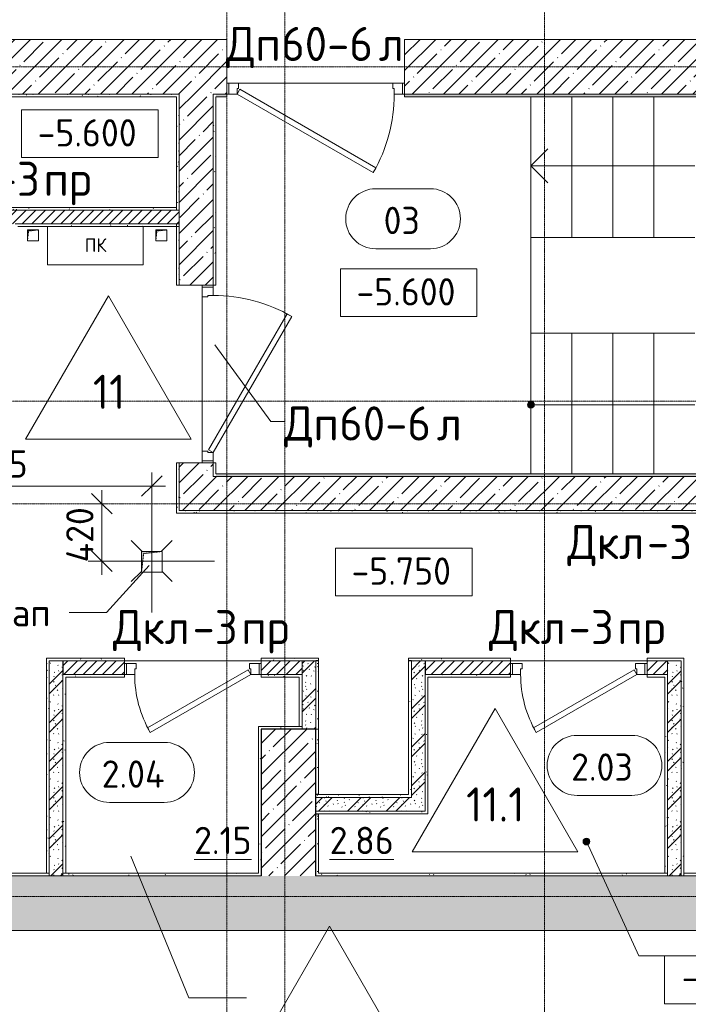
# Model space of a CAD drawing. Header units: millimetres. Extents: x -4558 to 63605, y -10605 to 130388.
# Tile 31 of 66: x 19158 to 24052, y 40685 to 47895. Entities that reach past the tile are written whole.
import ezdxf

# ---------------------------------------------------------------- set-up
doc = ezdxf.new("R2010")
doc.units = ezdxf.units.MM
for name, pattern in [('3_ Штрих_ 1 х 1 мм', [2, 1, -1]), ('4_ Штрихпунктир_ 10 х 2 мм', [14, 10, -2, 0, -2]), ('Штриховая', [5, 3, -2])]:
    doc.linetypes.add(name, pattern=pattern)
for name, color, linetype, lineweight in [('A-ANNO-DIMS', 7, 'Continuous', 5), ('A-ANNO-DIMS-100', 7, 'Continuous', 5), ('A-ANNO-NOTE', 7, 'Continuous', 5), ('A-AREA-IDEN', 7, 'Continuous', 5), ('A-DETL-GENF', 7, 'Continuous', 13), ('A-DOOR', 7, 'Continuous', 13), ('A-DOOR-FRAM', 7, 'Continuous', 13), ('A-DOOR-IDEN', 7, 'Continuous', 5), ('A-FLOR', 7, 'Continuous', 13), ('A-FLOR-IDEN', 7, 'Continuous', 5), ('A-WALL', 7, 'Continuous', 13), ('A-WALL-PATT', 7, 'Continuous', 13), ('G-ANNO-DIMS', 7, 'Continuous', 5), ('G-ANNO-TEXT', 7, 'Continuous', 5), ('I-WALL', 7, 'Continuous', 13), ('M-EQPM', 7, 'Continuous', 13), ('P-SANR-FIXT', 7, 'Continuous', 13), ('S-COLS', 7, 'Continuous', 25), ('S-GRID', 7, 'Continuous', 5), ('S-STRS', 7, 'Continuous', 13), ('S-STRS-ANNO', 7, 'Continuous', 5)]:
    doc.layers.add(name, color=color, linetype=linetype, lineweight=lineweight)
doc.styles.add('GOST Common', font='GOST_Common.ttf', dxfattribs={"height": 100})
doc.styles.add('GOST Common_2', font='GOST_Common.ttf', dxfattribs={"height": 200})
doc.styles.add('GOST Common_3', font='GOST_Common.ttf', dxfattribs={"height": 250})
doc.dimstyles.new('2_мм', dxfattribs={"dimscale": 304.8, "dimtxt": 201.142999, "dimasz": 0.492126, "dimexe": 0.328084, "dimexo": 0.492126, "dimgap": 0, "dimtad": 1, "dimdec": 0, "dimdsep": 46, "dimtxsty": 'GOST Common_2', "dimblk1": 'OBLIQUE', "dimblk2": 'OBLIQUE', "dimsah": 1, "dimcen": 0.09, "dimdle": 0.328084, "dimadec": 5, "dimazin": 2, "dimtfac": 1, "dimtdec": 4, "dimtix": 1, "dimtmove": 0, "dimatfit": 3, "dimfxl": 1, "dimtvp": 1, "dimtolj": 1, "dimtzin": 0, "dimarcsym": 2})
pattern_1 = [(0, (0, 0), (203.2, 50.8), [3.353, -149.047, 3.353, -149.047, -812.8]), (0, (0, 0), (203.2, 50.8), [-304.8, 3.353, -301.447, 3.353, -149.047, -355.6]), (0, (0, 0), (203.2, 50.8), [-762, 3.353, -98.247, 3.353, -250.647]), (120, (76.2, 25.4), (-145.59409, 150.57636), [3.353, -149.047, 3.353, -149.047, -812.8]), (120, (76.2, 25.4), (-145.59409, 150.57636), [-304.8, 3.353, -301.447, 3.353, -149.047, -355.6]), (120, (76.2, 25.4), (-145.59409, 150.57636), [-762, 3.353, -98.247, 3.353, -250.647]), (240, (101.6, 127), (-57.60591, -201.37636), [3.353, -149.047, 3.353, -149.047, -812.8]), (240, (101.6, 127), (-57.60591, -201.37636), [-304.8, 3.353, -301.447, 3.353, -149.047, -355.6]), (240, (101.6, 127), (-57.60591, -201.37636), [-762, 3.353, -98.247, 3.353, -250.647])]
pattern_2 = [(45, (0, 0), (-114.04925, 114.04925), []), (45, (114.05, 0), (-114.04925, 114.04925), [201.612, -40.322, 3.353, -36.97])]
pattern_3 = [(45, (0, 0), (-35.35534, 35.35534), [])]
pattern_4 = [(135, (150.28, 188.64), (-282.8427, 3e-14), [5, -395]), (135, (174.9, 237.36), (-282.8427, 3e-14), [5, -395]), (135, (211.96, 236.53), (-282.8427, 3e-14), [5, -395]), (135, (114.96, 223.96), (-282.8427, 3e-14), [5, -395]), (135, (77.54, 223.96), (-282.8427, 3e-14), [5, -395]), (135, (57.44, 184.52), (-282.8427, 3e-14), [5, -395]), (135, (66.21, 142.9), (-282.8427, 3e-14), [5, -395]), (135, (107.33, 161), (-282.8427, 3e-14), [5, -395]), (135, (99.08, 130.94), (-282.8427, 3e-14), [5, -395]), (135, (22.6, 136.46), (-282.8427, 3e-14), [5, -395]), (135, (21.16, 168.08), (-282.8427, 3e-14), [5, -395]), (135, (46.13, 96.12), (-282.8427, 3e-14), [5, -395]), (135, (3.54, 74.6), (-282.8427, 3e-14), [5, -395]), (135, (40.3, 47.56), (-282.8427, 3e-14), [5, -395]), (135, (39.77, 18.47), (-282.8427, 3e-14), [5, -395]), (135, (76.94, 37.28), (-282.8427, 3e-14), [5, -395]), (135, (114.18, 62.4), (-282.8427, 3e-14), [5, -395]), (135, (139.87, 90.2), (-282.8427, 3e-14), [5, -395]), (135, (141.44, 15.82), (-282.8427, 3e-14), [5, -395]), (135, (188.69, 26.73), (-282.8427, 3e-14), [5, -395]), (135, (176.14, 51.36), (-282.8427, 3e-14), [5, -395]), (135, (177.03, 0), (-282.8427, 3e-14), [5, -395]), (135, (276.61, 8.22), (-282.8427, 3e-14), [5, -395]), (135, (271.19, 31.72), (-282.8427, 3e-14), [5, -395]), (135, (268.29, 119.65), (-282.8427, 3e-14), [5, -395]), (135, (237.92, 101.95), (-282.8427, 3e-14), [5, -395]), (135, (237.92, 158.27), (-282.8427, 3e-14), [5, -395]), (135, (260.4, 204.35), (-282.8427, 3e-14), [5, -395]), (135, (275.54, 235.4), (-282.8427, 3e-14), [5, -395]), (135, (117.62, 268.96), (-282.8427, 3e-14), [5, -395]), (135, (203.62, 273.83), (-282.8427, 3e-14), [5, -395]), (135, (47.24, 279.3), (-282.8427, 3e-14), [5, -395]), (135, (23.2, 266.16), (-282.8427, 3e-14), [5, -395]), (135, (42.78, 232.52), (-282.8427, 3e-14), [5, -395]), (135, (177.76, 90.57), (-282.8427, 3e-14), [5, -395]), (135, (181.12, 121.8), (-282.8427, 3e-14), [5, -395]), (135, (206.73, 172.06), (-282.8427, 3e-14), [5, -395]), (135, (143.14, 136.62), (-282.8427, 3e-14), [5, -395]), (135, (211.51, 131.86), (-282.8427, 3e-14), [5, -395]), (135, (81.47, 95.1), (-282.8427, 3e-14), [5, -395]), (135, (235.13, 60.46), (-282.8427, 3e-14), [5, -395]), (135, (242.24, 4.89), (-282.8427, 3e-14), [5, -395]), (45, (0, 106.07), (-282.8427, 0), []), (45, (106.07, 0), (-282.8427, 0), []), (45, (176.78, 0), (-282.8427, 0), []), (45, (0, 176.78), (-282.8427, 0), [])]

# ---------------------------------------------------------------- blocks, each defined once
blk = doc.blocks.new('Наметкина 10_РД_АР_П_Отделка_R21_rvt-1--01_Подвал_МП_часть А')
at = {"layer": 'A-WALL-PATT', "lineweight": 5}
h = blk.add_hatch(dxfattribs=at)
h.set_pattern_fill('FP_6', color=256, style=0, pattern_type=2)
h.set_pattern_definition(pattern_1)
h.paths.add_polyline_path([(17188.7, 47330), (20305, 47330), (20305, 47350), (16550, 47350), (16550, 47330), (16570, 47330)])
h = blk.add_hatch(dxfattribs=at)
h.set_pattern_fill('FP_6', color=256, style=0, pattern_type=2)
h.set_pattern_definition(pattern_1)
h.paths.add_polyline_path([(20325, 46500), (20325, 47350), (20305, 47350), (20305, 46500)])
h = blk.add_hatch(dxfattribs=at)
h.set_pattern_fill('FP_6', color=256, style=0, pattern_type=2)
h.set_pattern_definition(pattern_1)
h.paths.add_polyline_path([(20575, 44550), (20595, 44550), (20595, 44650), (20575, 44650)])
h.paths.add_polyline_path([(20595, 45950), (20595, 47350), (20575, 47350), (20575, 45950)])
h = blk.add_hatch(dxfattribs=at)
h.set_pattern_fill('FP_6', color=256, style=0, pattern_type=2)
h.set_pattern_definition(pattern_1)
h.paths.add_polyline_path([(26700, 47330), (26700, 47350), (21975, 47350), (21975, 47330), (26680, 47330)])
h.paths.add_polyline_path([(20675, 47330), (20675, 47350), (20595, 47350), (20595, 47330)])
h = blk.add_hatch(dxfattribs=at)
h.set_pattern_fill('FP_6', color=256, style=0, pattern_type=2)
h.set_pattern_definition(pattern_1)
h.paths.add_polyline_path([(20305, 46500), (20305, 46520), (19025, 46520), (19025, 46500)])
h = blk.add_hatch(dxfattribs=at)
h.set_pattern_fill('FP_6', color=256, style=0, pattern_type=2)
h.set_pattern_definition(pattern_1)
h.paths.add_polyline_path([(20305, 46380), (20305, 46400), (19125, 46400), (19125, 46380), (19145, 46380)])
h = blk.add_hatch(dxfattribs=at)
h.set_pattern_fill('FP_6', color=256, style=0, pattern_type=2)
h.set_pattern_definition(pattern_1)
h.paths.add_polyline_path([(20305, 44280), (20325, 44280), (20325, 44650), (20305, 44650), (20305, 44438.8)])
h.paths.add_polyline_path([(20325, 45950), (20325, 46380), (20305, 46380), (20305, 45950)])
h = blk.add_hatch(dxfattribs=at)
h.set_pattern_fill('FP_6', color=256, style=0, pattern_type=2)
h.set_pattern_definition(pattern_1)
h.paths.add_polyline_path([(26480, 44550), (26480, 44570), (25585.6, 44570), (25585.6, 44550), (25622.4, 44550)])
h.paths.add_polyline_path([(25000, 44550), (25000, 44570), (20595, 44570), (20595, 44550), (23935.7, 44550)])
h = blk.add_hatch(dxfattribs=at)
h.set_pattern_fill('FP_6', color=256, style=0, pattern_type=2)
h.set_pattern_definition(pattern_1)
h.paths.add_polyline_path([(24690, 44280), (24690, 44300), (20325, 44300), (20325, 44280), (23935.7, 44280)])
h = blk.add_hatch(dxfattribs=at)
h.set_pattern_fill('FP_6', color=256, style=0, pattern_type=2)
h.set_pattern_definition(pattern_1)
h.paths.add_polyline_path([(19355, 41645), (19375, 41645), (19375, 43220), (19355, 43220), (19355, 42920.3)])
h = blk.add_hatch(dxfattribs=at)
h.set_pattern_fill('FP_6', color=256, style=0, pattern_type=2)
h.set_pattern_definition(pattern_1)
h.paths.add_polyline_path([(24020, 43200), (24020, 43220), (23750, 43220), (23750, 43200), (24000, 43200)])
h.paths.add_polyline_path([(19375, 43200), (19925, 43200), (19925, 43220), (19375, 43220)])
h.paths.add_polyline_path([(20925, 43200), (21345, 43200), (21345, 43220), (20925, 43220)])
h.paths.add_polyline_path([(22750, 43200), (22750, 43220), (22005, 43220), (22005, 43200), (22249, 43200)])
h = blk.add_hatch(dxfattribs=at)
h.set_pattern_fill('FP_6', color=256, style=0, pattern_type=2)
h.set_pattern_definition(pattern_1)
h.paths.add_polyline_path([(21345, 42700), (21345, 43200), (21325, 43200), (21325, 42700)])
h = blk.add_hatch(dxfattribs=at)
h.set_pattern_fill('FP_6', color=256, style=0, pattern_type=2)
h.set_pattern_definition(pattern_1)
h.paths.add_polyline_path([(22025, 42200), (22025, 43200), (22005, 43200), (22005, 42200)])
h = blk.add_hatch(dxfattribs=at)
h.set_pattern_fill('FP_6', color=256, style=0, pattern_type=2)
h.set_pattern_definition(pattern_1)
h.paths.add_polyline_path([(24020, 41625), (24020, 43200), (24000, 43200), (24000, 41625)])
h = blk.add_hatch(dxfattribs=at)
h.set_pattern_fill('FP_6', color=256, style=0, pattern_type=2)
h.set_pattern_definition(pattern_1)
h.paths.add_polyline_path([(23900, 43080), (23900, 43100), (23750, 43100), (23750, 43080), (23880, 43080)])
h.paths.add_polyline_path([(22750, 43080), (22750, 43100), (22125, 43100), (22125, 43080), (22249, 43080)])
h.paths.add_polyline_path([(19495, 43080), (19925, 43080), (19925, 43100), (19475, 43100), (19475, 43080)])
h.paths.add_polyline_path([(21225, 43080), (21225, 43100), (20925, 43100), (20925, 43080), (21205, 43080)])
h = blk.add_hatch(dxfattribs=at)
h.set_pattern_fill('FP_6', color=256, style=0, pattern_type=2)
h.set_pattern_definition(pattern_1)
h.paths.add_polyline_path([(19495, 41645), (19495, 43080), (19475, 43080), (19475, 41645)])
h = blk.add_hatch(dxfattribs=at)
h.set_pattern_fill('FP_6', color=256, style=0, pattern_type=2)
h.set_pattern_definition(pattern_1)
h.paths.add_polyline_path([(22145, 42080), (22145, 43080), (22125, 43080), (22125, 42080)])
h = blk.add_hatch(dxfattribs=at)
h.set_pattern_fill('FP_6', color=256, style=0, pattern_type=2)
h.set_pattern_definition(pattern_1)
h.paths.add_polyline_path([(23900, 41645), (23900, 43080), (23880, 43080), (23880, 41645)])
h = blk.add_hatch(dxfattribs=at)
h.set_pattern_fill('FP_6', color=256, style=0, pattern_type=2)
h.set_pattern_definition(pattern_1)
h.paths.add_polyline_path([(20905, 41625), (20925, 41625), (20925, 42720), (20905, 42720), (20905, 41645)])
h = blk.add_hatch(dxfattribs=at)
h.set_pattern_fill('FP_6', color=256, style=0, pattern_type=2)
h.set_pattern_definition(pattern_1)
h.paths.add_polyline_path([(21225, 42700), (21225, 42720), (20925, 42720), (20925, 42700)])
h = blk.add_hatch(dxfattribs=at)
h.set_pattern_fill('FP_6', color=256, style=0, pattern_type=2)
h.set_pattern_definition(pattern_1)
h.paths.add_polyline_path([(21345, 42220), (21345, 42700), (21325, 42700), (21325, 42220)])
h = blk.add_hatch(dxfattribs=at)
h.set_pattern_fill('FP_6', color=256, style=0, pattern_type=2)
h.set_pattern_definition(pattern_1)
h.paths.add_polyline_path([(22005, 42200), (22005, 42220), (21325, 42220), (21325, 42200), (21345, 42200)])
h = blk.add_hatch(dxfattribs=at)
h.set_pattern_fill('FP_6', color=256, style=0, pattern_type=2)
h.set_pattern_definition(pattern_1)
h.paths.add_polyline_path([(22125, 42080), (22125, 42100), (21325, 42100), (21325, 42080), (21345, 42080)])
h = blk.add_hatch(dxfattribs=at)
h.set_pattern_fill('FP_6', color=256, style=0, pattern_type=2)
h.set_pattern_definition(pattern_1)
h.paths.add_polyline_path([(21345, 41625), (21345, 42080), (21325, 42080), (21325, 41625)])
h = blk.add_hatch(dxfattribs=at)
h.set_pattern_fill('FP_6', color=256, style=0, pattern_type=2)
h.set_pattern_definition(pattern_1)
h.paths.add_polyline_path([(19375, 41625), (19375, 41645), (18575, 41645), (18575, 41625)])
h = blk.add_hatch(dxfattribs=at)
h.set_pattern_fill('FP_6', color=256, style=0, pattern_type=2)
h.set_pattern_definition(pattern_1)
h.paths.add_polyline_path([(20905, 41625), (20905, 41645), (19475, 41645), (19475, 41625), (20562.2, 41625)])
h = blk.add_hatch(dxfattribs=at)
h.set_pattern_fill('FP_6', color=256, style=0, pattern_type=2)
h.set_pattern_definition(pattern_1)
h.paths.add_polyline_path([(23900, 41625), (23900, 41645), (21345, 41645), (21345, 41625), (22249, 41625)])
h = blk.add_hatch(dxfattribs=at)
h.set_pattern_fill('FP_6', color=256, style=0, pattern_type=2)
h.set_pattern_definition(pattern_1)
h.paths.add_polyline_path([(24680, 41625), (24680, 41645), (24020, 41645), (24020, 41625)])
at = {"layer": 'A-WALL'}
for p, q in [((20305, 47350), (16550, 47350)), ((16570, 47330), (20305, 47330)), ((20325, 47350), (20305, 47350)), ((20305, 47330), (20305, 46500)), ((20325, 46500), (20325, 47350)), ((20575, 47350), (20575, 45950)), ((20595, 47350), (20575, 47350)), ((20675, 47350), (20595, 47350)), ((20595, 47330), (20675, 47330)), ((20595, 45950), (20595, 47330)), ((20675, 47330), (20675, 47350)), ((26700, 47350), (21975, 47350)), ((21975, 47350), (21975, 47330)), ((21975, 47330), (26680, 47330)), ((20305, 46520), (19025, 46520)), ((20305, 46500), (20305, 46520)), ((19025, 46500), (20305, 46500)), ((20305, 46500), (20325, 46500)), ((20305, 46400), (19125, 46400)), ((19145, 46380), (20305, 46380)), ((20305, 46380), (20305, 46400)), ((20325, 46380), (20305, 46380)), ((20305, 46380), (20305, 45950)), ((20325, 45950), (20325, 46380)), ((20305, 45950), (20325, 45950)), ((20575, 45950), (20595, 45950)), ((20325, 44650), (20305, 44650)), ((20305, 44650), (20305, 44280)), ((20325, 44300), (20325, 44650)), ((20575, 44650), (20575, 44550)), ((20595, 44650), (20575, 44650)), ((20595, 44570), (20595, 44650)), ((25000, 44570), (20595, 44570)), ((20575, 44550), (20595, 44550)), ((20595, 44550), (25000, 44550)), ((20305, 44280), (20325, 44280)), ((24690, 44300), (20325, 44300)), ((20325, 44280), (24690, 44280)), ((19375, 43220), (19355, 43220)), ((19355, 43220), (19355, 41645)), ((19925, 43220), (19375, 43220)), ((19375, 43200), (19925, 43200)), ((19375, 41645), (19375, 43200)), ((19925, 43200), (19925, 43220)), ((21345, 43220), (20925, 43220)), ((20925, 43220), (20925, 43200)), ((20925, 43200), (21325, 43200)), ((21325, 43200), (21325, 42700)), ((21345, 43200), (21345, 43220)), ((21345, 42700), (21345, 43200)), ((22750, 43220), (22005, 43220)), ((22005, 43220), (22005, 43200)), ((22005, 43200), (22005, 42220)), ((22025, 43200), (22750, 43200)), ((22025, 42200), (22025, 43200)), ((22750, 43200), (22750, 43220)), ((24020, 43220), (23750, 43220)), ((23750, 43220), (23750, 43200)), ((23750, 43200), (24000, 43200)), ((24000, 43200), (24000, 41625)), ((24020, 43200), (24020, 43220)), ((24020, 41625), (24020, 43200)), ((19925, 43100), (19475, 43100)), ((19475, 43100), (19475, 43080)), ((19475, 43080), (19475, 41645)), ((19495, 41645), (19495, 43080)), ((19495, 43080), (19925, 43080)), ((19925, 43080), (19925, 43100)), ((21225, 43100), (20925, 43100)), ((20925, 43100), (20925, 43080)), ((20925, 43080), (21205, 43080)), ((21205, 43080), (21205, 42720)), ((21225, 43080), (21225, 43100)), ((21225, 42720), (21225, 43080)), ((22750, 43100), (22125, 43100)), ((22125, 43100), (22125, 43080)), ((22125, 43080), (22125, 42100)), ((22145, 43080), (22750, 43080)), ((22145, 42080), (22145, 43080)), ((22750, 43080), (22750, 43100)), ((23900, 43100), (23750, 43100)), ((23750, 43100), (23750, 43080)), ((23750, 43080), (23880, 43080)), ((23880, 43080), (23880, 41645)), ((23900, 43080), (23900, 43100)), ((23900, 41645), (23900, 43080)), ((20925, 42720), (20905, 42720)), ((20905, 42720), (20905, 41645)), ((21225, 42720), (20925, 42720)), ((20925, 41625), (20925, 42700)), ((20925, 42700), (21225, 42700)), ((21205, 42720), (21225, 42720)), ((21225, 42700), (21225, 42720)), ((21325, 42700), (21325, 42220)), ((21345, 42700), (21325, 42700)), ((21325, 42700), (21345, 42700)), ((21345, 42220), (21345, 42700)), ((21325, 42220), (21325, 42200)), ((21325, 42200), (21345, 42200)), ((22005, 42220), (21345, 42220)), ((21345, 42200), (22005, 42200)), ((22005, 42200), (22025, 42200)), ((21325, 42100), (21325, 42080)), ((21345, 42100), (21325, 42100)), ((21325, 42080), (21325, 41625)), ((22125, 42100), (21345, 42100)), ((21345, 41645), (21345, 42080)), ((21345, 42080), (22125, 42080)), ((22125, 42080), (22145, 42080)), ((19375, 41645), (18575, 41645)), ((18575, 41625), (19375, 41625)), ((19355, 41645), (19375, 41645)), ((19375, 41625), (19375, 41645)), ((19475, 41645), (19495, 41645)), ((20905, 41645), (19475, 41645)), ((19475, 41645), (19475, 41625)), ((19475, 41625), (20905, 41625)), ((20905, 41625), (20925, 41625)), ((21325, 41625), (21345, 41625)), ((23900, 41645), (21345, 41645)), ((21345, 41625), (23900, 41625)), ((23880, 41645), (23900, 41645)), ((23900, 41625), (23900, 41645)), ((24000, 41625), (24020, 41625)), ((24680, 41645), (24020, 41645)), ((24020, 41645), (24020, 41625)), ((24020, 41625), (24680, 41625))]:
    blk.add_line(p, q, dxfattribs=at)
at = {"layer": 'A-WALL', "lineweight": 25}
for p, q in [((21345, 43200), (21325, 43200)), ((22025, 43200), (22005, 43200)), ((21345, 42220), (21325, 42220)), ((21325, 42080), (21345, 42080))]:
    blk.add_line(p, q, dxfattribs=at)
blk = doc.blocks.new('АР_Дверь однопольная - 1000х2100h_850__Кладовая-4751203--01_Подвал_МП_часть А')
at = {"layer": 'A-DOOR'}
for p, q in [((311.1, 475), (-425, 50)), ((-405, 15.4), (331.1, 440.4)), ((331.1, 440.4), (311.1, 475)), ((-425, 50), (-405, 15.4))]:
    blk.add_line(p, q, dxfattribs=at)
at = {"layer": 'A-DOOR', "lineweight": 5}
blk.add_arc((-425, 50), 850, 360, 30, dxfattribs=at)
at = {"layer": 'A-DOOR-FRAM'}
for p, q in [((-485, 50), (-500, 50)), ((-425, 50), (-485, 50)), ((-485, 50), (-485, -30)), ((-425, 10), (-425, 50)), ((-415, 10), (-425, 10)), ((-415, -30), (-415, 10)), ((425, 10), (415, 10)), ((415, 10), (415, -30)), ((485, 50), (425, 50)), ((425, 50), (425, 10)), ((485, -30), (485, 50)), ((485, 50), (500, 50)), ((-485, -30), (-500, -30)), ((-485, -30), (-415, -30)), ((415, -30), (485, -30)), ((485, -30), (500, -30))]:
    blk.add_line(p, q, dxfattribs=at)
blk = doc.blocks.new('АР_Канал вертикальный прямоугольный - ПК-V19--01_Подвал_МП_часть А')
at = {"layer": 'A-DETL-GENF', "linetype": '3_ Штрих_ 1 х 1 мм'}
for p, q in [((-350, 130), (-350, -150)), ((350, -150), (350, 130)), ((-350, -150), (350, -150))]:
    blk.add_line(p, q, dxfattribs=at)
at = {"layer": 'M-EQPM'}
for p, q in [((-350, -150), (-350, 130)), ((350, 130), (350, -150)), ((350, -150), (-350, -150))]:
    blk.add_line(p, q, dxfattribs=at)
blk = doc.blocks.new('АР_Канал вертикальный прямоугольный - ВК-V17--01_Подвал_МП_часть А')
at = {"layer": 'A-DETL-GENF'}
blk.add_hatch(color=256, dxfattribs=at).paths.add_polyline_path([(-75, -75), (-60, 60), (75, 75), (-75, 75)])
at = {"layer": 'A-DETL-GENF', "linetype": '3_ Штрих_ 1 х 1 мм'}
for p, q in [((75, 75), (-75, 75)), ((-75, 75), (-75, -75)), ((75, 75), (-75, 75)), ((-75, 75), (-75, -75)), ((-60, 60), (75, 75)), ((-60, 60), (75, 75)), ((75, -75), (75, 75)), ((-75, -75), (-60, 60)), ((-75, -75), (-60, 60)), ((-75, -75), (75, -75))]:
    blk.add_line(p, q, dxfattribs=at)
at = {"layer": 'M-EQPM'}
for p, q in [((-75, -75), (-75, 75)), ((-75, 75), (75, 75)), ((75, 75), (75, -75)), ((75, -75), (-75, -75))]:
    blk.add_line(p, q, dxfattribs=at)
blk = doc.blocks.new('АР_Дверь однопольная - 1300х2100h_лест__лифт_ холл-4828648--01_Подвал_МП_часть А')
at = {"layer": 'A-DOOR'}
for p, q in [((-420.9, 775), (-440.9, 740.4)), ((-440.9, 740.4), (555, 165.4)), ((575, 200), (-420.9, 775)), ((555, 165.4), (575, 200))]:
    blk.add_line(p, q, dxfattribs=at)
at = {"layer": 'A-DOOR', "lineweight": 5}
blk.add_arc((575, 200), 1150, 150, 180, dxfattribs=at)
at = {"layer": 'A-DOOR-FRAM'}
for p, q in [((-635, 200), (-650, 200)), ((-575, 200), (-635, 200)), ((-635, 200), (-635, 120)), ((-575, 160), (-575, 200)), ((-565, 160), (-575, 160)), ((-565, 120), (-565, 160)), ((575, 160), (565, 160)), ((565, 160), (565, 120)), ((635, 200), (575, 200)), ((575, 200), (575, 160)), ((635, 120), (635, 200)), ((635, 200), (650, 200)), ((-635, 120), (-650, 120)), ((-635, 120), (-565, 120)), ((565, 120), (635, 120)), ((635, 120), (650, 120))]:
    blk.add_line(p, q, dxfattribs=at)
blk = doc.blocks.new('АР_Дверь однопольная - 1300х2100h_лест__лифт_ холл-4751208--01_Подвал_МП_часть А')
at = {"layer": 'A-DOOR'}
for p, q in [((-420.9, 700), (-440.9, 665.4)), ((-440.9, 665.4), (555, 90.4)), ((575, 125), (-420.9, 700)), ((555, 90.4), (575, 125))]:
    blk.add_line(p, q, dxfattribs=at)
at = {"layer": 'A-DOOR', "lineweight": 5}
blk.add_arc((575, 125), 1150, 150, 180, dxfattribs=at)
at = {"layer": 'A-DOOR-FRAM'}
for p, q in [((-635, 125), (-650, 125)), ((-575, 125), (-635, 125)), ((-635, 125), (-635, 45)), ((-575, 85), (-575, 125)), ((-565, 85), (-575, 85)), ((-565, 45), (-565, 85)), ((575, 85), (565, 85)), ((565, 85), (565, 45)), ((635, 125), (575, 125)), ((575, 125), (575, 85)), ((635, 45), (635, 125)), ((635, 125), (650, 125)), ((-635, 45), (-650, 45)), ((-635, 45), (-565, 45)), ((565, 45), (635, 45)), ((635, 45), (650, 45))]:
    blk.add_line(p, q, dxfattribs=at)
blk = doc.blocks.new('АР_Канал вертикальный прямоугольный - АПТ-5386077--01_Подвал_МП_часть А')
at = {"layer": 'A-DETL-GENF'}
blk.add_hatch(color=256, dxfattribs=at).paths.add_polyline_path([(-40, -40), (-32, 32), (40, 40), (-40, 40)])
at = {"layer": 'A-DETL-GENF', "linetype": '3_ Штрих_ 1 х 1 мм'}
for p, q in [((40, 40), (-40, 40)), ((-40, 40), (-40, -40)), ((40, 40), (-40, 40)), ((-40, 40), (-40, -40)), ((-40, -40), (-32, 32)), ((-40, -40), (-32, 32)), ((-32, 32), (40, 40)), ((-32, 32), (40, 40)), ((40, -40), (40, 40)), ((-40, -40), (40, -40))]:
    blk.add_line(p, q, dxfattribs=at)
at = {"layer": 'M-EQPM'}
for p, q in [((-40, -40), (-40, 40)), ((-40, 40), (40, 40)), ((40, 40), (40, -40)), ((40, -40), (-40, -40))]:
    blk.add_line(p, q, dxfattribs=at)
blk = doc.blocks.new('АР_Трап - 100-100-V25--01_Подвал_МП_часть А')
at = {"layer": 'P-SANR-FIXT'}
for p, q in [((-70, 70), (-150, 150)), ((70, 70), (150, 150)), ((0, 70), (0, 100)), ((-100, 0), (-75, 0)), ((75, 0), (100, 0)), ((-75, -75), (-150, -150)), ((0, -100), (0, -80)), ((75, -75), (150, -150))]:
    blk.add_line(p, q, dxfattribs=at)
blk = doc.blocks.new('Марка помещения _Номер_ - 2 мм-68851--01_Подвал_МП_часть А')
at = {"layer": 'A-AREA-IDEN'}
for p, q in [((-2.027, 2.21), (1.973, 2.21)), ((-2.027, -2.19), (1.973, -2.19))]:
    blk.add_line(p, q, dxfattribs=at)
for centre, start, end in [((-2.027, 0.01), 90, 270), ((1.973, 0.01), 270, 90)]:
    blk.add_arc(centre, 2.2, start, end, dxfattribs=at)
blk = doc.blocks.new('Высотные отметки - Frame_2-749557--01_Подвал_МП_часть А')
at = {"layer": 'G-ANNO-DIMS'}
for p, q in [((-5, 3.5), (-5, 0)), ((5, 3.5), (-5, 3.5)), ((5, 0), (5, 3.5)), ((-5, 0), (5, 0))]:
    blk.add_line(p, q, dxfattribs=at)
blk = doc.blocks.new('Марка полов - Марка полов-4106608--01_Подвал_МП_часть А')
at = {"layer": 'A-FLOR-IDEN'}
for p, q in [((0, 7), (-6.062, -3.5)), ((6.062, -3.5), (0, 7)), ((-6.062, -3.5), (6.062, -3.5))]:
    blk.add_line(p, q, dxfattribs=at)
blk = doc.blocks.new('DIMBLOCK223--01_Подвал_МП_часть А')
at = {"layer": 'A-ANNO-DIMS-100', "transparency": 16777216}
for p, q in [((17800, 44050), (17800, 44579.6)), ((20125, 43553.2), (20125, 44579.6)), ((17700, 44479.6), (20225, 44479.6)), ((17800, 44479.6), (17800, 44050)), ((20125, 44479.6), (20125, 43553.2))]:
    blk.add_line(p, q, dxfattribs=at)
at = {"layer": 'A-ANNO-DIMS-100', "lineweight": 25, "transparency": 16777216}
for p, q in [((17800, 44479.6), (17875, 44554.6)), ((20125, 44479.6), (20200, 44554.6)), ((17800, 44479.6), (17725, 44404.6)), ((20125, 44479.6), (20050, 44404.6))]:
    blk.add_line(p, q, dxfattribs=at)
at = {"layer": 'A-ANNO-DIMS-100', "color": 0, "transparency": 16777216, "insert": (18682.9, 44741), "char_height": 200, "width": 670.931, "attachment_point": 1, "line_spacing_factor": 1.022761, "style": 'GOST Common_2'}
blk.add_mtext('2325', dxfattribs=at)
blk = doc.blocks.new('_Oblique')
at = {"color": 0, "linetype": 'ByBlock', "lineweight": -2}
blk.add_line((-0.5, -0.5), (0.5, 0.5), dxfattribs=at)
blk = doc.blocks.new('DIMBLOCK224--01_Подвал_МП_часть А')
at = {"layer": 'A-ANNO-DIMS-100', "lineweight": 25, "transparency": 16777216}
for p, q in [((19759.9, 44350), (19684.9, 44425)), ((19759.9, 44350), (19834.9, 44275)), ((19759.9, 43930), (19684.9, 44005)), ((19759.9, 43930), (19834.9, 43855))]:
    blk.add_line(p, q, dxfattribs=at)
at = {"layer": 'A-ANNO-DIMS-100', "transparency": 16777216}
for p, q in [((19759.9, 43830), (19759.9, 44450)), ((19803.8, 44350), (19659.9, 44350)), ((19759.9, 44350), (19803.8, 44350)), ((20584, 43930), (19659.9, 43930)), ((19759.9, 43930), (20584, 43930))]:
    blk.add_line(p, q, dxfattribs=at)
at = {"layer": 'A-ANNO-DIMS-100', "color": 0, "transparency": 16777216, "insert": (19498.5, 43920.1), "char_height": 200, "width": 527.745, "attachment_point": 1, "rotation": 90, "line_spacing_factor": 1.022761, "style": 'GOST Common_2'}
blk.add_mtext('420', dxfattribs=at)

msp = doc.modelspace()

# ---------------------------------------------------------------- hatches: boundary and pattern name
at = {"layer": 'A-WALL-PATT', "lineweight": 5}
h = msp.add_hatch(dxfattribs=at)
h.set_pattern_fill('FP_1', color=256, style=0, pattern_type=2)
h.set_pattern_definition(pattern_2)
h.paths.add_polyline_path([(26700, 47350), (26700, 47750), (21975, 47750), (21975, 47350), (23935.694841, 47350)])
h.paths.add_polyline_path([(17188.739498, 47350), (20675, 47350), (20675, 47750), (16150, 47750), (16150, 47350), (16550, 47350)])
h = msp.add_hatch(dxfattribs=at)
h.set_pattern_fill('FP_1', color=256, style=0, pattern_type=2)
h.set_pattern_definition(pattern_2)
h.paths.add_polyline_path([(20325, 44550), (20575, 44550), (20575, 44650), (20325, 44650)])
h.paths.add_polyline_path([(20575, 45950), (20575, 47350), (20325, 47350), (20325, 45950), (20562.217169, 45950)])
h = msp.add_hatch(dxfattribs=at)
h.set_pattern_fill('FP_4', color=256, style=0, pattern_type=2)
h.set_pattern_definition(pattern_3)
h.paths.add_polyline_path([(20325, 46400), (20325, 46500), (19025, 46500), (19025, 46400), (19125, 46400)])
h = msp.add_hatch(dxfattribs=at)
h.set_pattern_fill('FP_1', color=256, style=0, pattern_type=2)
h.set_pattern_definition(pattern_2)
h.paths.add_polyline_path([(23935.694841, 44300), (26700, 44300), (26700, 44550), (20325, 44550), (20325, 44300), (22248.956005, 44300)])
h = msp.add_hatch(dxfattribs=at)
h.set_pattern_fill('FP_3', color=256, style=0, pattern_type=2)
h.set_pattern_definition(pattern_4)
h.paths.add_polyline_path([(19375, 41625), (19475, 41625), (19475, 43200), (19375, 43200), (19375, 42920.264321)])
h = msp.add_hatch(dxfattribs=at)
h.set_pattern_fill('FP_4', color=256, style=0, pattern_type=2)
h.set_pattern_definition(pattern_3)
h.paths.add_polyline_path([(21225, 43100), (21225, 43200), (20925, 43200), (20925, 43100)])
h.paths.add_polyline_path([(19475, 43100), (19925, 43100), (19925, 43200), (19475, 43200)])
h = msp.add_hatch(dxfattribs=at)
h.set_pattern_fill('FP_3', color=256, style=0, pattern_type=2)
h.set_pattern_definition(pattern_4)
h.paths.add_polyline_path([(21325, 42700), (21325, 43200), (21225, 43200), (21225, 42700)])
h = msp.add_hatch(dxfattribs=at)
h.set_pattern_fill('FP_3', color=256, style=0, pattern_type=2)
h.set_pattern_definition(pattern_4)
h.paths.add_polyline_path([(22025, 42100), (22125, 42100), (22125, 43200), (22025, 43200), (22025, 42200)])
h = msp.add_hatch(dxfattribs=at)
h.set_pattern_fill('FP_4', color=256, style=0, pattern_type=2)
h.set_pattern_definition(pattern_3)
h.paths.add_polyline_path([(23900, 43100), (23900, 43200), (23750, 43200), (23750, 43100)])
h.paths.add_polyline_path([(22750, 43100), (22750, 43200), (22125, 43200), (22125, 43100), (22248.956005, 43100)])
h = msp.add_hatch(dxfattribs=at)
h.set_pattern_fill('FP_3', color=256, style=0, pattern_type=2)
h.set_pattern_definition(pattern_4)
h.paths.add_polyline_path([(24000, 41625), (24000, 43200), (23900, 43200), (23900, 41625), (23935.694841, 41625)])
h = msp.add_hatch(dxfattribs=at)
h.set_pattern_fill('FP_3', color=256, style=0, pattern_type=2)
h.set_pattern_definition(pattern_4)
h.paths.add_polyline_path([(22025, 42100), (22025, 42200), (21325, 42200), (21325, 42100)])
h = msp.add_hatch(dxfattribs=at)
h.set_pattern_fill('FP_1', color=256, style=0, pattern_type=2)
h.set_pattern_definition(pattern_2)
h.paths.add_polyline_path([(26700, 41225), (26700, 41625), (8500, 41625), (8500, 41225), (23935.694841, 41225)])
at = {"layer": 'G-ANNO-DIMS'}
h = msp.add_hatch(color=256, dxfattribs=at)
edge = h.paths.add_edge_path()
edge.add_arc((23306.227278, 41876.279301), 25, 0, 360)
at = {"layer": 'S-COLS', "lineweight": 5}
h = msp.add_hatch(dxfattribs=at)
h.set_pattern_fill('FP_1', color=256, style=0, pattern_type=2)
h.set_pattern_definition(pattern_2)
h.paths.add_polyline_path([(21325, 41625), (21325, 42700), (20925, 42700), (20925, 41625)])
at = {"layer": 'S-STRS-ANNO'}
h = msp.add_hatch(color=256, dxfattribs=at)
edge = h.paths.add_edge_path()
edge.add_arc((22900, 45075), 25, 0, 360)
msp.add_hatch(color=256, dxfattribs=at).paths.add_polyline_path([(22900, 45050), (22917.67767, 45057.32233), (22925, 45075), (22917.67767, 45092.67767), (22900, 45100), (22882.32233, 45092.67767), (22875, 45075), (22882.32233, 45057.32233)])

# ---------------------------------------------------------------- linework, layer by layer
at = {"layer": 'A-DOOR-IDEN'}
for p, q in [((20586.080431, 45514.39475), (20997.653257, 44951.911888)), ((20997.653257, 44951.911888), (21093.686916, 44951.911888))]:
    msp.add_line(p, q, dxfattribs=at)
at = {"layer": 'A-FLOR'}
for p, q in [((20690, 47430), (20675, 47430)), ((21890, 47430), (20760, 47430)), ((21975, 47430), (21960, 47430)), ((22900, 45600), (22900, 47330)), ((20495, 45935), (20495, 45950)), ((20495, 45865), (20495, 44735)), ((20495, 44665), (20495, 44650)), ((20925, 43200), (19925, 43200)), ((23750, 43200), (22750, 43200))]:
    msp.add_line(p, q, dxfattribs=at)
at = {"layer": 'A-FLOR-IDEN'}
for p, q in [((19970.864113, 41768.153274), (20395.220677, 40732.898158)), ((20395.220677, 40732.898158), (20819.577241, 40732.898158))]:
    msp.add_line(p, q, dxfattribs=at)
at = {"layer": 'A-WALL'}
for p, q in [((20675, 47750), (16150, 47750)), ((20675, 47350), (20675, 47750)), ((26650, 47750), (21975, 47750)), ((21975, 47750), (21975, 47350)), ((16550, 47350), (20325, 47350)), ((20325, 47350), (20325, 45950)), ((20575, 47350), (20675, 47350)), ((20575, 45950), (20575, 47350)), ((21975, 47350), (26700, 47350)), ((20325, 45950), (20575, 45950)), ((20325, 44650), (20325, 44300)), ((20575, 44650), (20325, 44650)), ((20575, 44550), (20575, 44650)), ((26480, 44550), (20575, 44550)), ((20325, 44300), (26700, 44300)), ((20925, 41625), (16550, 41625)), ((26700, 41625), (21325, 41625)), ((5800, 41225), (37700, 41225))]:
    msp.add_line(p, q, dxfattribs=at)
at = {"layer": 'A-WALL', "lineweight": 25}
for p, q in [((19475, 43200), (19475, 43100)), ((22125, 43200), (22125, 43100))]:
    msp.add_line(p, q, dxfattribs=at)
at = {"layer": 'G-ANNO-DIMS'}
for p, q in [((21855.94159, 45720.456869), (22005.404909, 45720.456869)), ((23306.227278, 41876.279301), (23690.646034, 41039.087988)), ((23690.646034, 41039.087988), (24378.567945, 41039.087988))]:
    msp.add_line(p, q, dxfattribs=at)
msp.add_circle((23306.227278, 41876.279301), 25, dxfattribs=at)
at = {"layer": 'G-ANNO-TEXT'}
for p, q in [((20106.114218, 43897.557395), (19793.550884, 43552.413381)), ((19527.139089, 43552.413381), (19519.909923, 43552.413381)), ((19793.550884, 43552.413381), (19527.139089, 43552.413381))]:
    msp.add_line(p, q, dxfattribs=at)
at = {"layer": 'I-WALL'}
for p, q in [((20325, 46500), (19025, 46500)), ((19125, 46400), (20325, 46400)), ((19925, 43200), (19375, 43200)), ((19375, 43200), (19375, 41625)), ((19925, 43100), (19925, 43200)), ((21325, 43200), (20925, 43200)), ((20925, 43200), (20925, 43100)), ((21225, 43200), (21225, 42700)), ((21325, 42700), (21325, 43200)), ((22025, 43200), (22025, 42200)), ((22750, 43200), (22025, 43200)), ((22750, 43100), (22750, 43200)), ((24000, 43200), (23750, 43200)), ((23750, 43200), (23750, 43100)), ((23900, 43200), (23900, 41625)), ((24000, 41625), (24000, 43200)), ((19475, 43100), (19925, 43100)), ((19475, 41625), (19475, 43100)), ((20925, 43100), (21225, 43100)), ((22125, 42100), (22125, 43100)), ((22125, 43100), (22750, 43100)), ((23750, 43100), (23900, 43100)), ((21225, 42700), (21325, 42700)), ((22025, 42200), (21325, 42200)), ((21325, 42200), (21325, 42100)), ((21325, 42100), (22125, 42100))]:
    msp.add_line(p, q, dxfattribs=at)
at = {"layer": 'S-COLS'}
for p, q in [((21325, 42700), (20925, 42700)), ((20925, 42700), (20925, 41625)), ((21325, 41625), (21325, 42700))]:
    msp.add_line(p, q, dxfattribs=at)
at = {"layer": 'S-GRID', "linetype": '4_ Штрихпунктир_ 10 х 2 мм'}
for p, q in [((20675, 32633.917515), (20675, 100620.828093)), ((23000, 32633.917515), (23000, 100620.828093)), ((21100, 33903.917515), (21100, 60921.15283)), ((38293.674688, 47550), (-1802.909204, 47550)), ((38293.674688, 45100), (-1802.909204, 45100)), ((38293.674688, 44350), (-1802.909204, 44350)), ((38293.674688, 41475), (-1802.909204, 41475))]:
    msp.add_line(p, q, dxfattribs=at)
at = {"layer": 'S-STRS'}
for p, q in [((22900, 46300), (22900, 47330)), ((23200, 46300), (23200, 47330)), ((23500, 46300), (23500, 47330)), ((23800, 46300), (23800, 47330)), ((23200, 46300), (22900, 46300)), ((23500, 46300), (23200, 46300)), ((23800, 46300), (23500, 46300)), ((24100, 46300), (23800, 46300)), ((22900, 45600), (22900, 44570)), ((22900, 45600), (23200, 45600)), ((23200, 45600), (23500, 45600)), ((23200, 45600), (23200, 44570)), ((23500, 45600), (23800, 45600)), ((23500, 45600), (23500, 44570)), ((23800, 45600), (24100, 45600)), ((23800, 45600), (23800, 44570))]:
    msp.add_line(p, q, dxfattribs=at)
at = {"layer": 'S-STRS', "linetype": 'Штриховая'}
for p, q in [((23200, 46300), (23200, 47330)), ((23500, 46300), (23500, 47330)), ((23800, 46300), (23800, 47330)), ((22900, 45600), (22900, 44570)), ((23200, 45600), (23200, 44570)), ((23500, 45600), (23500, 44570)), ((23800, 45600), (23800, 44570))]:
    msp.add_line(p, q, dxfattribs=at)
at = {"layer": 'S-STRS-ANNO'}
for p, q in [((22900, 46825), (23025, 46950)), ((23200, 46825), (22900, 46825)), ((22900, 46825), (23025, 46700)), ((23500, 46825), (23200, 46825)), ((23800, 46825), (23500, 46825)), ((24100, 46825), (23800, 46825)), ((22882.32233, 45092.67767), (22875, 45075)), ((22875, 45075), (22882.32233, 45057.32233)), ((22900, 45100), (22882.32233, 45092.67767)), ((22917.67767, 45092.67767), (22900, 45100)), ((22900, 45075), (23200, 45075)), ((22925, 45075), (22917.67767, 45092.67767)), ((22917.67767, 45057.32233), (22925, 45075)), ((23200, 45075), (23500, 45075)), ((23500, 45075), (23800, 45075)), ((23800, 45075), (24100, 45075)), ((22882.32233, 45057.32233), (22900, 45050)), ((22900, 45050), (22917.67767, 45057.32233))]:
    msp.add_line(p, q, dxfattribs=at)
msp.add_circle((22900, 45075), 25, dxfattribs=at)

# ---------------------------------------------------------------- block references
at = {"lineweight": 5}
msp.add_blockref('Наметкина 10_РД_АР_П_Отделка_R21_rvt-1--01_Подвал_МП_часть А', (0, 0), dxfattribs=at)
at = {"layer": 'A-AREA-IDEN', "xscale": 99.99999999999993, "yscale": 99.99999999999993, "zscale": 99.99999999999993}
for p in [(21966.896628, 46435.843625), (23441.422766, 42432.874749), (20019.427865, 42381.601067)]:
    msp.add_blockref('Марка помещения _Номер_ - 2 мм-68851--01_Подвал_МП_часть А', p, dxfattribs=at)
at = {"layer": 'A-DOOR'}
for name, p, rotation in [('АР_Дверь однопольная - 1300х2100h_лест__лифт_ холл-4828648--01_Подвал_МП_часть А', (21325, 47550), 180), ('АР_Дверь однопольная - 1300х2100h_лест__лифт_ холл-4751208--01_Подвал_МП_часть А', (20450, 45300), 269.9999999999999), ('АР_Дверь однопольная - 1000х2100h_850__Кладовая-4751203--01_Подвал_МП_часть А', (20425, 43150), 180), ('АР_Дверь однопольная - 1000х2100h_850__Кладовая-4751203--01_Подвал_МП_часть А', (23250, 43150), 180)]:
    msp.add_blockref(name, p, dxfattribs=dict(at, rotation=rotation))
at = {"layer": 'A-FLOR-IDEN', "xscale": 99.99999999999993, "yscale": 99.99999999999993, "zscale": 99.99999999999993}
for p in [(19807.157949, 45172.471894), (22638.230589, 42150.837364), (21425.795023, 40557.898158)]:
    msp.add_blockref('Марка полов - Марка полов-4106608--01_Подвал_МП_часть А', p, dxfattribs=at)
at = {"layer": 'G-ANNO-DIMS', "xscale": 99.99999999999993, "yscale": 99.99999999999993, "zscale": 99.99999999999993}
for p in [(19671.897242, 46884.706312), (21969.324632, 43675.262798)]:
    msp.add_blockref('Высотные отметки - Frame_2-749557--01_Подвал_МП_часть А', p, dxfattribs=at)
at = {"layer": 'G-ANNO-DIMS', "extrusion": (0, 0, -1), "xscale": 99.99999999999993, "yscale": 99.99999999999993, "zscale": 99.99999999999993}
msp.add_blockref('Высотные отметки - Frame_2-749557--01_Подвал_МП_часть А', (-22005.404909, 45720.456869), dxfattribs=at)
at = {"layer": 'G-ANNO-DIMS', "xscale": 99.99999999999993, "yscale": 99.99999999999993, "zscale": 99.99999999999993, "rotation": 180}
msp.add_blockref('Высотные отметки - Frame_2-749557--01_Подвал_МП_часть А', (24378.567945, 41039.087988), dxfattribs=at)
at = {"layer": 'M-EQPM'}
for name, p in [('АР_Канал вертикальный прямоугольный - ПК-V19--01_Подвал_МП_часть А', (19713.058313, 46250)), ('АР_Канал вертикальный прямоугольный - АПТ-5386077--01_Подвал_МП_часть А', (19255, 46315)), ('АР_Канал вертикальный прямоугольный - АПТ-5386077--01_Подвал_МП_часть А', (20195, 46315)), ('АР_Канал вертикальный прямоугольный - ВК-V17--01_Подвал_МП_часть А', (20125, 43925))]:
    msp.add_blockref(name, p, dxfattribs=at)
at = {"layer": 'P-SANR-FIXT'}
msp.add_blockref('АР_Трап - 100-100-V25--01_Подвал_МП_часть А', (20125, 43930), dxfattribs=at)

# ---------------------------------------------------------------- texts
at = {"layer": 'A-ANNO-NOTE', "insert": (19635.465057, 46293.609736), "char_height": 100, "width": 192.405, "attachment_point": 1, "style": 'GOST Common'}
msp.add_mtext('ПК', dxfattribs=at)
at = {"layer": 'A-AREA-IDEN', "char_height": 200, "attachment_point": 1, "style": 'GOST Common_2'}
for s, insert, width in [('03', (21821.882432, 46524.586807), 344.725625), ('2.04', (19758.413669, 42470.344249), 625.31625), ('2.03', (23193.90857, 42521.617931), 593.24875), ('\\L2.15', (20434.64212, 41984.189381), 545.1475), ('\\L2.86', (21427.0228, 41984.189381), 601.265625)]:
    msp.add_mtext(s, dxfattribs=dict(at, insert=insert, width=width))
at = {"layer": 'A-DOOR-IDEN', "char_height": 250, "attachment_point": 1, "style": 'GOST Common_3'}
for s, insert, width in [('Дп', (20668.881106, 47842.006787), 489.029375), ('60-6', (21072.370689, 47842.006787), 865.8225), ('\\fGOST Common|b0|i0|c204|p34|;л', (21786.745689, 47842.006787), 216.455625), ('-3', (18975.949816, 46854.028202), 432.91125), ('пр', (19333.137316, 46854.028202), 432.91125), ('Дп', (21093.686916, 45062.838971), 489.029375), ('60-6', (21497.176499, 45062.838971), 865.8225), ('\\fGOST Common|b0|i0|c204|p34|;л', (22211.551499, 45062.838971), 216.455625), ('-3', (23749.603969, 44194.257014), 432.91125), ('Дкл', (23167.520635, 44194.257014), 705.485), ('Дкл', (19841.455114, 43571.881334), 705.485), ('-3', (20423.538447, 43571.881334), 432.91125), ('Дкл', (22593.881106, 43571.881334), 705.485), ('-3', (23175.964439, 43571.881334), 432.91125), ('пр', (20780.725947, 43571.881334), 432.91125), ('пр', (23533.151939, 43571.881334), 432.91125)]:
    msp.add_mtext(s, dxfattribs=dict(at, insert=insert, width=width))
at = {"layer": 'A-FLOR-IDEN', "char_height": 250, "attachment_point": 1, "style": 'GOST Common_3'}
for s, insert, width in [('11', (19693.781666, 45294.533566), 304.64125), ('11.1', (22425.354306, 42272.899037), 545.1475)]:
    msp.add_mtext(s, dxfattribs=dict(at, insert=insert, width=width))
at = {"layer": 'G-ANNO-DIMS', "char_height": 200, "width": 917.17566319, "attachment_point": 1, "line_spacing_factor": 1.022761, "style": 'GOST Common_2'}
for s, insert in [('-5.600', (19289.740716, 47166.071973)), ('-5.600', (21623.248383, 46001.82253)), ('-5.750', (21587.168106, 43956.628458)), ('-5.600', (24003.614207, 40984.402361))]:
    msp.add_mtext(s, dxfattribs=dict(at, insert=insert))
at = {"layer": 'G-ANNO-TEXT', "insert": (18833.139089, 43652.413381), "char_height": 200, "width": 753.58625, "attachment_point": 1, "style": 'GOST Common_2'}
msp.add_mtext('Трап', dxfattribs=at)

# ---------------------------------------------------------------- dimensions: what is measured, and where the dimension line sits
at = {"layer": 'A-ANNO-DIMS'}
dim = msp.add_linear_dim(base=(20125, 44479.619158), p1=(17800, 43900), p2=(20125, 43403.188753), dimstyle='2_мм', override={"dimpost": '<>', "dimfxl": 2377.487416}, dxfattribs=at)
dim.commit()
dim.dimension.update_dxf_attribs({"geometry": 'DIMBLOCK223--01_Подвал_МП_часть А', "text_midpoint": (18962.5, 44579.619158)})
dim = msp.add_linear_dim(base=(19759.890563, 44350), p1=(20734.013414, 43930), p2=(19653.824545, 44350), angle=90, dimstyle='2_мм', override={"dimpost": '<>', "dimfxl": 1158.968504}, dxfattribs=at)
dim.commit()
dim.dimension.update_dxf_attribs({"geometry": 'DIMBLOCK224--01_Подвал_МП_часть А', "text_midpoint": (19659.890563, 44140)})

doc.saveas('drawing.dxf')
